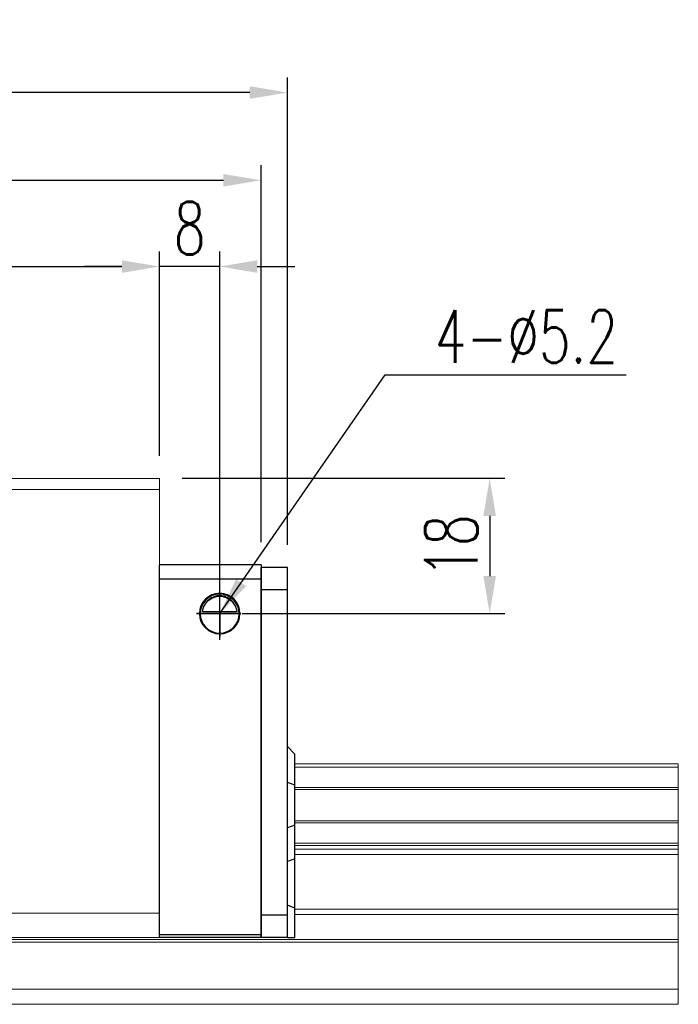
# Model space of a CAD drawing. Header units: millimetres. Extents: x 8 to 529, y 592 to 778.
# Tile 52 of 52: x 441 to 529, y 622 to 753. Entities that reach past the tile are written whole.
import ezdxf

# ---------------------------------------------------------------- set-up
doc = ezdxf.new("R2010")
doc.units = ezdxf.units.MM
doc.header["$PDSIZE"] = -1
for name, color, linetype in [('2', 7, 'Continuous'), ('DIM', 4, 'Continuous'), ('OUT', 3, 'Continuous')]:
    doc.layers.add(name, color=color, linetype=linetype)
doc.styles.add('DIM-7', font='SIMPLEX.shx', dxfattribs={"width": 0.7, "bigfont": 'chineset.shx'})
doc.dimstyles.new('CNS', dxfattribs={"dimtxt": 3.5, "dimasz": 2.5, "dimexe": 1, "dimexo": 1.5, "dimgap": 0.09, "dimtad": 0, "dimdsep": 46, "dimtxsty": 'DIM-7', "dimcen": 0.09, "dimclrd": 1, "dimclre": 1, "dimclrt": 4, "dimadec": 0, "dimazin": 0, "dimtfac": 1, "dimtix": 1, "dimtmove": 2, "dimatfit": 3, "dimfxl": 1, "dimtvp": 0.971429, "dimtolj": 1, "dimarcsym": 0})

# ---------------------------------------------------------------- blocks, each defined once
blk = doc.blocks.new('*D14')
at = {"color": 7, "lineweight": -2}
for p, q in [((319.89, 694.74), (319.89, 721.93)), ((459.89, 694.74), (459.89, 721.93)), ((324.89, 719.93), (454.89, 719.93))]:
    blk.add_line(p, q, dxfattribs=at)
at = {"color": 7}
for points in [[(324.89, 720.76), (324.89, 719.09), (319.89, 719.93)], [(454.89, 720.76), (454.89, 719.09), (459.89, 719.93)]]:
    blk.add_solid(points, dxfattribs=at)
at = {"layer": 'DEFPOINTS', "color": 0}
for p in [(459.89, 719.93), (319.89, 691.74), (459.89, 691.74)]:
    blk.add_point(p, dxfattribs=at)
at = {"color": 7, "insert": (389.89, 725.03), "char_height": 7, "attachment_point": 5, "style": 'DIM-7'}
blk.add_mtext('\\A1;140', dxfattribs=at)
blk = doc.blocks.new('*D15')
at = {"color": 7, "lineweight": -2}
for p, q in [((302.89, 682.89), (302.89, 745.09)), ((476.89, 682.89), (476.89, 745.09)), ((471.89, 743.09), (307.89, 743.09))]:
    blk.add_line(p, q, dxfattribs=at)
at = {"color": 7}
for points in [[(307.89, 743.92), (307.89, 742.25), (302.89, 743.09)], [(471.89, 743.92), (471.89, 742.25), (476.89, 743.09)]]:
    blk.add_solid(points, dxfattribs=at)
at = {"layer": 'DEFPOINTS', "color": 0}
for p in [(302.89, 743.09), (302.89, 679.89), (476.89, 679.89)]:
    blk.add_point(p, dxfattribs=at)
at = {"color": 7, "insert": (389.89, 748.19), "char_height": 7, "attachment_point": 5, "style": 'DIM-7'}
blk.add_mtext('\\A1;174', dxfattribs=at)
blk = doc.blocks.new('*D16')
at = {"color": 7, "lineweight": -2}
for p, q in [((459.89, 694.74), (459.89, 721.93)), ((467.89, 676.74), (467.89, 721.93)), ((454.89, 719.93), (449.89, 719.93)), ((467.89, 719.93), (459.89, 719.93)), ((472.89, 719.93), (477.89, 719.93))]:
    blk.add_line(p, q, dxfattribs=at)
at = {"color": 7}
for points in [[(454.89, 720.76), (454.89, 719.09), (459.89, 719.93)], [(472.89, 720.76), (472.89, 719.09), (467.89, 719.93)]]:
    blk.add_solid(points, dxfattribs=at)
at = {"layer": 'DEFPOINTS', "color": 0}
for p in [(459.89, 719.93), (459.89, 691.74), (467.89, 673.74)]:
    blk.add_point(p, dxfattribs=at)
at = {"color": 7, "insert": (463.89, 725.03), "char_height": 7, "attachment_point": 5, "style": 'DIM-7'}
blk.add_mtext('\\A1;8', dxfattribs=at)
blk = doc.blocks.new('*D17')
at = {"color": 7, "lineweight": -2}
for p, q in [((462.89, 691.74), (505.8, 691.74)), ((503.8, 686.74), (503.8, 678.74)), ((470.89, 673.74), (505.8, 673.74))]:
    blk.add_line(p, q, dxfattribs=at)
at = {"color": 7}
for points in [[(502.96, 686.74), (504.63, 686.74), (503.8, 691.74)], [(502.96, 678.74), (504.63, 678.74), (503.8, 673.74)]]:
    blk.add_solid(points, dxfattribs=at)
at = {"layer": 'DEFPOINTS', "color": 0}
for p in [(459.89, 691.74), (467.89, 673.74), (503.8, 673.74)]:
    blk.add_point(p, dxfattribs=at)
at = {"color": 7, "insert": (498.7, 682.74), "char_height": 7, "attachment_point": 5, "rotation": 90, "style": 'DIM-7'}
blk.add_mtext('\\A1;18', dxfattribs=at)
blk = doc.blocks.new('*D22')
at = {"layer": 'DEFPOINTS', "color": 0}
for p in [(473.39, 731.41), (306.39, 680.24), (473.39, 680.24)]:
    blk.add_point(p, dxfattribs=at)
at = {"layer": 'DIM', "color": 7, "lineweight": -2}
for p, q in [((306.39, 683.24), (306.39, 733.41)), ((473.39, 683.24), (473.39, 733.41)), ((311.39, 731.41), (468.39, 731.41))]:
    blk.add_line(p, q, dxfattribs=at)
at = {"layer": 'DIM', "color": 7}
for points in [[(311.39, 732.24), (311.39, 730.57), (306.39, 731.41)], [(468.39, 732.24), (468.39, 730.57), (473.39, 731.41)]]:
    blk.add_solid(points, dxfattribs=at)
at = {"layer": 'DIM', "color": 7, "insert": (389.89, 736.51), "char_height": 7, "attachment_point": 5, "style": 'DIM-7'}
blk.add_mtext('\\A1;167', dxfattribs=at)

msp = doc.modelspace()

# ---------------------------------------------------------------- linework, layer by layer
at = {"layer": '2', "color": 0, "linetype": 'Continuous'}
for p, q in [((473.387, 680.235), (459.887, 680.235)), ((459.887, 631.035), (459.887, 680.185)), ((473.387, 680.235), (473.387, 678.335)), ((473.387, 679.885), (473.387, 676.885)), ((476.887, 679.885), (473.387, 679.885)), ((473.387, 676.885), (473.387, 679.885)), ((476.887, 676.885), (476.887, 679.885)), ((473.387, 678.335), (459.887, 678.335)), ((473.387, 678.335), (473.387, 631.035)), ((473.387, 676.885), (473.387, 633.635)), ((476.887, 676.885), (473.387, 676.885)), ((473.387, 633.635), (473.387, 676.885)), ((476.887, 633.635), (476.887, 676.885)), ((470.487, 673.735), (465.287, 673.735)), ((465.578, 674.01), (470.196, 674.01)), ((465.606, 674.035), (470.167, 674.035)), ((477.887, 655.035), (476.887, 656.035)), ((477.887, 650.888), (477.887, 655.035)), ((477.887, 650.888), (476.887, 651.252)), ((477.887, 645.583), (477.887, 650.888)), ((477.887, 645.583), (476.887, 645.219)), ((477.887, 641.114), (477.887, 645.583)), ((477.887, 641.114), (476.887, 640.75)), ((477.887, 634.524), (477.887, 641.114)), ((477.887, 634.524), (476.887, 634.938)), ((477.887, 630.635), (477.887, 634.524)), ((473.387, 633.635), (473.387, 630.635)), ((473.387, 633.635), (476.887, 633.635)), ((473.387, 630.635), (473.387, 633.635)), ((476.887, 630.635), (476.887, 633.635)), ((459.807, 631.035), (473.387, 631.035)), ((473.387, 630.635), (459.807, 630.635)), ((473.387, 630.635), (473.387, 631.035)), ((476.887, 630.635), (473.387, 630.635)), ((476.887, 630.635), (477.887, 630.635))]:
    msp.add_line(p, q, dxfattribs=at)
for radius, start, end in [(2.7, 90, 270), (2.6, 90, 270), (2.7, 270, 90), (2.6, 270, 90)]:
    msp.add_arc((467.887, 673.735), radius, start, end, dxfattribs=at)
at = {"layer": '2', "color": 0, "linetype": 'Continuous', "extrusion": (0, 0, -1)}
for start, end in [(7.49472, 90), (90, 172.50528)]:
    msp.add_arc((-467.887, 673.735), 2.3, start, end, dxfattribs=at)
at = {"layer": '2', "color": 0, "linetype": 'Continuous'}
for points, knots in [([(467.887, 676.115), (467.761, 676.115), (467.633, 676.104), (467.338, 676.053), (467.175, 676.004), (466.736, 675.821), (466.48, 675.648), (466.088, 675.255), (465.935, 675.048), (465.724, 674.628), (465.651, 674.42), (465.596, 674.14), (465.585, 674.076), (465.578, 674.01)], [0, 0, 0, 0, 0.0998047, 0.0998047, 0.2515472, 0.2515472, 0.5439534, 0.5439534, 0.769985, 0.769985, 0.9482846, 0.9482846, 1, 1, 1, 1]), ([(470.196, 674.01), (470.169, 674.243), (470.107, 674.47), (469.935, 674.875), (469.824, 675.06), (469.508, 675.461), (469.28, 675.656), (468.86, 675.9), (468.679, 675.979), (468.366, 676.066), (468.244, 676.09), (468.042, 676.111), (467.964, 676.115), (467.887, 676.115)], [0, 0, 0, 0, 0.187135, 0.187135, 0.3722972, 0.3722972, 0.651232, 0.651232, 0.8354912, 0.8354912, 0.9393137, 0.9393137, 1, 1, 1, 1])]:
    msp.add_open_spline(points, degree=3, knots=knots, dxfattribs=at)
for points in [[(465.578, 674.01), (465.587, 674.019), (465.597, 674.027), (465.606, 674.035)], [(470.167, 674.035), (470.177, 674.027), (470.186, 674.019), (470.196, 674.01)]]:
    msp.add_open_spline(points, degree=3, dxfattribs=at)
at = {"layer": 'DIM', "color": 0}
for p, q in [((467.887, 670.26), (467.887, 677.094)), ((470.703, 673.735), (464.819, 673.735)), ((464.819, 673.735), (467.887, 673.735)), ((467.887, 673.735), (470.703, 673.735)), ((467.887, 673.735), (467.887, 670.696))]:
    msp.add_line(p, q, dxfattribs=at)
at = {"layer": 'OUT', "color": 0, "linetype": 'Continuous', "lineweight": 15}
for p, q in [((459.887, 691.735), (319.887, 691.735)), ((459.887, 690.235), (459.887, 691.735)), ((459.887, 690.235), (319.887, 690.235)), ((459.887, 633.885), (459.887, 690.235)), ((477.887, 653.735), (528.887, 653.735)), ((477.887, 653.311), (528.887, 653.311)), ((528.887, 653.311), (528.887, 653.735)), ((528.887, 650.599), (528.887, 653.311)), ((477.887, 650.599), (528.887, 650.599)), ((477.887, 650.305), (528.887, 650.305)), ((528.887, 650.305), (528.887, 650.599)), ((528.887, 646.166), (528.887, 650.305)), ((477.887, 646.166), (528.887, 646.166)), ((528.887, 645.872), (528.887, 646.166)), ((477.887, 645.872), (528.887, 645.872)), ((528.887, 643.16), (528.887, 645.872)), ((477.887, 643.16), (528.887, 643.16)), ((477.887, 642.882), (528.887, 642.882)), ((477.887, 642.381), (528.887, 642.381)), ((528.887, 642.882), (528.887, 643.16)), ((528.887, 642.381), (528.887, 642.882)), ((528.887, 641.674), (528.887, 642.381)), ((477.887, 641.674), (528.887, 641.674)), ((528.887, 634.4), (528.887, 641.674)), ((477.887, 634.4), (528.887, 634.4)), ((528.887, 633.693), (528.887, 634.4)), ((459.887, 633.885), (319.887, 633.885)), ((459.887, 630.635), (459.887, 633.885)), ((459.887, 633.635), (459.887, 630.635)), ((477.887, 633.693), (528.887, 633.693)), ((528.887, 630.382), (528.887, 633.693)), ((248.629, 630.382), (528.887, 630.382)), ((459.887, 630.635), (319.887, 630.635)), ((528.887, 630.028), (528.887, 630.382)), ((248.85, 630.028), (528.887, 630.028)), ((528.887, 623.735), (528.887, 630.028)), ((250.49, 623.735), (528.887, 623.735)), ((528.887, 621.735), (528.887, 623.735)), ((194.887, 621.735), (528.887, 621.735))]:
    msp.add_line(p, q, dxfattribs=at)

# ---------------------------------------------------------------- texts
at = {"layer": 'DIM', "color": 0, "insert": (496.498, 707.131), "char_height": 7, "attachment_point": 7, "style": 'DIM-7'}
msp.add_mtext('\\A1;4-%%C5.2', dxfattribs=at)

# ---------------------------------------------------------------- dimensions: what is measured, and where the dimension line sits
at = {"color": 0}
for base, p1, p2, picture, middle in [((302.887, 743.087), (476.887, 679.885), (302.887, 679.885), '*D15', (389.887, 748.187)), ((459.887, 719.925), (319.887, 691.735), (459.887, 691.735), '*D14', (389.887, 725.025)), ((459.887, 719.925), (467.887, 673.735), (459.887, 691.735), '*D16', (463.887, 725.025))]:
    dim = msp.add_linear_dim(base=base, p1=p1, p2=p2, dimstyle='CNS', override={"dimscale": 2, "dimgap": 0.8, "dimtad": 1, "dimclrd": 7, "dimclre": 7, "dimclrt": 7, "dimadec": 2, "dimazin": 2, "dimtmove": 1}, dxfattribs=at)
    dim.commit()
    dim.dimension.update_dxf_attribs({"geometry": picture, "text_midpoint": middle})
dim = msp.add_linear_dim(base=(503.795, 673.735), p1=(459.887, 691.735), p2=(467.887, 673.735), angle=90, dimstyle='CNS', override={"dimscale": 2, "dimgap": 0.8, "dimtad": 1, "dimclrd": 7, "dimclre": 7, "dimclrt": 7, "dimadec": 2, "dimazin": 2, "dimtmove": 1}, dxfattribs=at)
dim.commit()
dim.dimension.update_dxf_attribs({"geometry": '*D17', "text_midpoint": (498.695, 682.735)})
at = {"layer": 'DIM', "color": 0}
dim = msp.add_linear_dim(base=(473.387, 731.406), p1=(306.387, 680.235), p2=(473.387, 680.235), dimstyle='CNS', override={"dimscale": 2, "dimgap": 0.8, "dimtad": 1, "dimclrd": 7, "dimclre": 7, "dimclrt": 7, "dimtmove": 1}, dxfattribs=at)
dim.commit()
dim.dimension.update_dxf_attribs({"geometry": '*D22', "text_midpoint": (389.887, 736.506)})

# ---------------------------------------------------------------- leaders
at = {"layer": 'DIM', "color": 0, "annotation_type": 0, "has_hookline": 1, "hookline_direction": 0, "text_width": 25.433}
msp.add_leader([(467.887, 673.735), (489.898, 705.531), (494.898, 705.531)], dimstyle='CNS', override={"dimscale": 2, "dimgap": 0.8, "dimtad": 1, "dimclrd": 7, "dimclre": 4, "dimtmove": 1}, dxfattribs=at)

doc.saveas('drawing.dxf')
